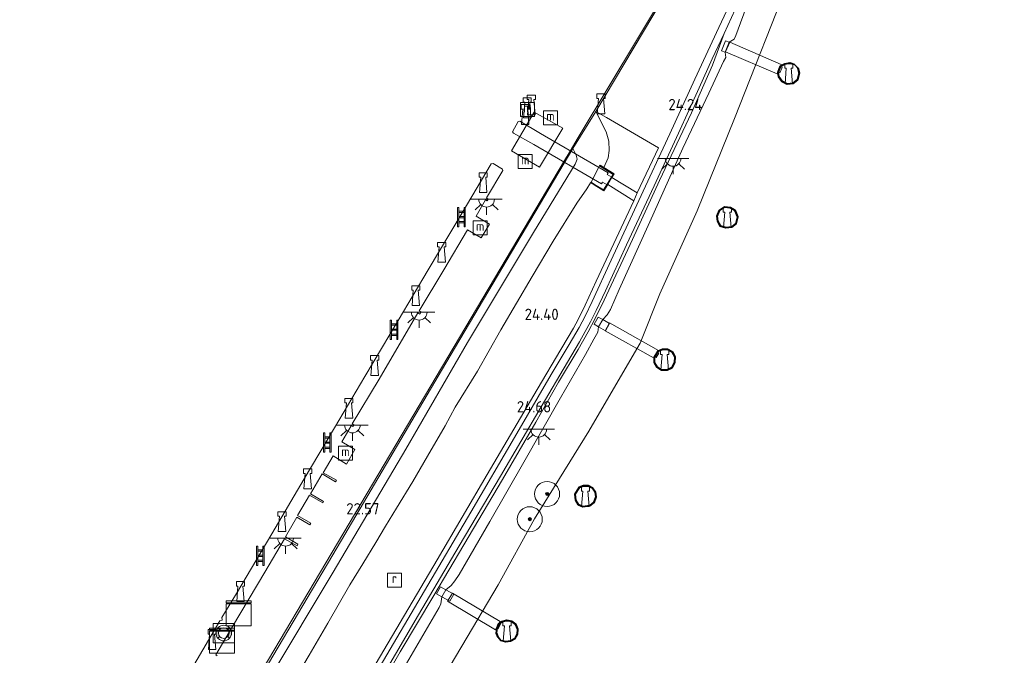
# Model space of a CAD drawing. Header units: metres. Extents: x 185049 to 189876, y 349292 to 352302.
# Tile 205 of 256: x 189537 to 189695, y 350629 to 350731. Entities that reach past the tile are written whole.
import ezdxf
from ezdxf.enums import TextEntityAlignment as Align

# ---------------------------------------------------------------- set-up
doc = ezdxf.new("R2010")
doc.units = ezdxf.units.M
for name, color, linetype, lineweight in [('B-WE-GK-BESCHOEIING_DAMWAND-GV', 130, 'Continuous', 18), ('B-WE-GK-KADEMUUR-GV', 150, 'Continuous', 35), ('B-WE-GR-BOOM-S', 90, 'Continuous', 25), ('B-WE-GR-GRAS-GV', 60, 'Continuous', 13), ('B-WE-GW-TALUD_KRUIN-G', 90, 'Continuous', 18), ('B-WE-GW-TALUD_TEEN-G', 90, 'Continuous', 18), ('B-WE-IE-MEUBILAIR_WATERWEGMEUBILAIR-S', 150, 'Continuous', 25), ('B-WE-IE-TERREINAFSCHEIDING_KUNSTMATIG_MUUR-GV', 90, 'Continuous', 18), ('B-WE-KL-DATA-S', 90, 'Continuous', 25), ('B-WE-KL-ET_LS_OV_LICHTPUNT-S', 190, 'Continuous', 25), ('B-WE-KW-KUNSTWERK_BRUG-GV', 170, 'Continuous', 18), ('B-WE-KW-KUNSTWERK_STEIGER-GV', 170, 'Continuous', 18), ('B-WE-OB-OEVERVOORZIENING-G', 7, 'Continuous', 18), ('B-WE-OG-WATER_HAVEN-GV', 170, 'Continuous', 18), ('B-WE-OG-WATER_KANAAL-GV', 120, 'Continuous', 18), ('B-WE-OG-WEG_TRAP-GV', 7, 'Continuous', 18), ('B-WE-OG-WEG_TRAP-S', 7, 'Continuous', 25), ('B-WE-RI-GWA_RIOOLPUT-S', 30, 'Continuous', 25), ('B-WE-VH-VERHARDING_ASFALT_GROEN-GV', 100, 'Continuous', 18), ('B-WE-VH-VERHARDING_BETON-GV', 252, 'Continuous', 18), ('B-WE-VH-VERHARDING_TEGEL-GV', 252, 'Continuous', 18), ('X-XX-AL-HOOGTELABEL-S', 7, 'Continuous', 25)]:
    doc.layers.add(name, color=color, linetype=linetype, lineweight=lineweight)
doc.styles.add('NLCS-ISO', font='NLCS-ISO.ttf')
doc.styles.add('NLCS-ISO-ANNOTATIVE-T18', font='NLCS-ISO.ttf', dxfattribs={"height": 1.8})

# ---------------------------------------------------------------- blocks, each defined once
blk = doc.blocks.new('SAL-HOOGTELABEL-SO')
at = {"color": 0, "linetype": 'ByBlock', "lineweight": -2, "style": 'NLCS-ISO-ANNOTATIVE-T18'}
blk.add_attdef('HOOGTE', text='', height=1.8, dxfattribs=at).set_placement((2.79, 0), align=Align.RIGHT)
blk = doc.blocks.new('SGR-BOOM_01-SO')
at = {"linetype": 'ByBlock', "lineweight": 18}
h = blk.add_hatch(color=0, dxfattribs=at)
h.dxf.hatch_style = 1
edge = h.paths.add_edge_path()
edge.add_arc((0, 0), 0.25, 0, 360)
at = {"color": 0, "linetype": 'ByBlock', "lineweight": 18}
for radius in [2, 0.25]:
    blk.add_circle((0, 0), radius, dxfattribs=at)
blk = doc.blocks.new('SIE-WATER_BOLDER-SO')
at = {"color": 0, "linetype": 'ByBlock', "lineweight": 18}
blk.add_lwpolyline([(0.4, 0.87), (0.6, -1.59), (-0.6, -1.59), (-0.4, 0.87), (-0.65, 0.87), (-0.65, 1.59), (0.65, 1.59), (0.65, 0.87)], close=True, dxfattribs=at)
blk = doc.blocks.new('SIE-WATER_MEERPAAL-SO')
at = {"color": 0, "linetype": 'ByBlock', "lineweight": 18}
blk.add_lwpolyline([(-1.12, -1.12), (1.12, -1.12), (1.12, 1.12), (-1.12, 1.12)], close=True, dxfattribs=at)
at = {"color": 0, "linetype": 'ByBlock', "lineweight": 18, "style": 'NLCS-ISO'}
blk.add_text('m', height=1.5, dxfattribs=at).set_placement((0, 0.28), align=Align.MIDDLE_CENTER)
blk = doc.blocks.new('SKL-ET_OV_LICHTPUNT-SO')
at = {"color": 0, "linetype": 'ByBlock', "lineweight": 18}
for points in [[(-1.25, 0), (-2.5, 0)], [(1.25, 0), (2.5, 0)], [(-0.92, -0.85), (-1.83, -1.7)], [(0, -1.25), (0, -2.5)], [(0.92, -0.85), (1.83, -1.7)]]:
    blk.add_lwpolyline(points, dxfattribs=at)
blk.add_lwpolyline([(0, 0), (1.25, 0, -1), (-1.25, 0)], format="xyb", close=True, dxfattribs=at)
blk = doc.blocks.new('SOG-WEG_TRAP-SO')
at = {"color": 0, "linetype": 'ByBlock', "lineweight": 18}
for points in [[(-0.42, -1.55), (-0.42, 1.55), (-0.62, 1.55), (-0.62, -1.55)], [(0.42, 1.55), (0.62, 1.55), (0.62, -1.55), (0.42, -1.55)]]:
    blk.add_lwpolyline(points, close=True, dxfattribs=at)
for points in [[(0.42, 0.93), (-0.42, 0.93)], [(0.42, 0.73), (-0.42, 0.73)], [(0.42, 0.1), (-0.42, 0.1)], [(0.42, -0.1), (-0.42, -0.1)], [(0.42, -0.72), (-0.42, -0.72)], [(0.42, -0.92), (-0.42, -0.92)]]:
    blk.add_lwpolyline(points, dxfattribs=at)
blk = doc.blocks.new('SRI-PUT_INSPECTIEPUT_RIOOLPUT-SO')
at = {"color": 0, "linetype": 'ByBlock', "lineweight": 18}
blk.add_lwpolyline([(-1.12, -1.12), (1.12, -1.12), (1.12, 1.12), (-1.12, 1.12)], close=True, dxfattribs=at)
at = {"color": 0, "linetype": 'ByBlock', "lineweight": 18, "style": 'NLCS-ISO'}
blk.add_text('r', height=1.5, dxfattribs=at).set_placement((0, 0.28), align=Align.MIDDLE_CENTER)
blk = doc.blocks.new('SOG-WATER_REDDINGSMIDDEL-SO')
at = {"linetype": 'ByBlock', "lineweight": 18}
h = blk.add_hatch(color=0, dxfattribs=at)
h.dxf.hatch_style = 1
h.paths.add_polyline_path([(1.25, 0, 0.187058), (0.92, 0.84), (0.63, 0.57, -0.187058), (0.85, 0, -0.187058), (0.63, -0.57), (0.92, -0.84, 0.187058)])
h.paths.add_polyline_path([(-0.63, 0.57), (-0.92, 0.84, 0.187058), (-1.25, 0, 0.187058), (-0.92, -0.84), (-0.63, -0.57, -0.187058), (-0.85, 0, -0.187058)])
at = {"color": 0, "linetype": 'ByBlock', "lineweight": 18}
blk.add_lwpolyline([(1.7, 1.55), (-1.7, 1.55), (-1.7, -1.55), (1.7, -1.55)], close=True, dxfattribs=at)
for points in [[(-0.63, 0.57), (-0.92, 0.84)], [(0.92, 0.84), (0.63, 0.57)], [(-0.63, -0.57), (-0.92, -0.84)], [(0.92, -0.84), (0.63, -0.57)]]:
    blk.add_lwpolyline(points, dxfattribs=at)
for radius in [1.25, 0.85]:
    blk.add_circle((0, 0), radius, dxfattribs=at)
blk = doc.blocks.new('SKL-DATA_KAST-SO')
at = {"color": 0, "linetype": 'ByBlock', "lineweight": 18}
for points in [[(-2, 2), (2, 2), (2, 1.68), (-2, 1.68)], [(-2, 1.52), (2, 1.52), (2, -2), (-2, -2)]]:
    blk.add_lwpolyline(points, close=True, dxfattribs=at)

msp = doc.modelspace()

# ---------------------------------------------------------------- linework, layer by layer
at = {"layer": 'B-WE-GK-BESCHOEIING_DAMWAND-GV'}
msp.add_polyline3d([(189563.375, 350605.833, 20.752), (189582.433, 350637.861, 20.762), (189624.332, 350708.4691, 20.762), (189625.2166, 350709.9599, 20.762), (189626.499, 350712.121, 20.762), (189650.714, 350752.441, 20.762), (189651.9256, 350751.7343, 20.6097), (189656.787, 350748.921, 23.981), (189657.462, 350748.535, 23.918), (189657.249, 350748.11, 24.032), (189650.58, 350751.991, 23.985), (189650.554, 350751.947, 23.985), (189629.3199, 350716.3236, 23.8679), (189625.633, 350710.361, 22.454), (189605.334, 350676.08, 22.264), (189587.978, 350646.599, 22.235), (189571.474, 350618.817, 22.283)], dxfattribs=at)
at = {"layer": 'B-WE-GK-KADEMUUR-GV'}
for points in [[(189660.33, 350724.086, 20.69), (189661.099, 350723.827, 20.69), (189661.687, 350723.247, 20.69), (189661.891, 350722.405, 20.69), (189661.609, 350721.369, 20.69), (189660.863, 350720.768, 20.69), (189659.914, 350720.683, 20.69), (189659.055, 350721.1, 20.69), (189658.537, 350721.847, 20.69), (189658.4, 350722.552, 20.69), (189658.785, 350723.518, 20.69), (189659.53, 350723.936, 20.69)], [(189659.089, 350721.139, 24.158), (189659.924, 350720.734, 24.145), (189660.844, 350720.816, 24.141), (189661.565, 350721.398, 24.15), (189661.839, 350722.406, 24.163), (189661.642, 350723.221, 24.176), (189661.073, 350723.784, 24.171), (189660.326, 350724.035, 24.171), (189659.547, 350723.888, 24.171), (189658.825, 350723.483, 24.167), (189658.452, 350722.547, 24.141), (189658.584, 350721.867, 24.15)], [(189649.89, 350701.05, 20.69), (189650.834, 350700.937, 20.69), (189651.608, 350700.507, 20.69), (189652.032, 350699.444, 20.69), (189651.771, 350698.363, 20.69), (189651.077, 350697.808, 20.69), (189650.106, 350697.691, 20.69), (189649.215, 350697.957, 20.69), (189648.778, 350698.747, 20.69), (189648.642, 350699.562, 20.69), (189649.052, 350700.488, 20.69)], [(189649.249, 350697.999, 24.111), (189650.11, 350697.742, 24.111), (189651.057, 350697.856, 24.137), (189651.726, 350698.392, 24.145), (189651.98, 350699.44, 24.154), (189651.568, 350700.472, 24.176), (189650.818, 350700.888, 24.184), (189649.903, 350700.998, 24.171), (189649.092, 350700.454, 24.154), (189648.694, 350699.556, 24.145), (189648.826, 350698.763, 24.111)], [(189640.788, 350678.326, 20.69), (189641.575, 350677.882, 20.69), (189642.016, 350677.084, 20.69), (189641.96, 350676.192, 20.69), (189641.523, 350675.348, 20.69), (189640.708, 350674.973, 20.69), (189639.828, 350674.956, 20.69), (189639.089, 350675.434, 20.69), (189638.672, 350676.158, 20.69), (189638.641, 350677.014, 20.69), (189639.209, 350677.97, 20.69), (189639.981, 350678.297, 20.69)], [(189639.126, 350675.469, 24.111), (189639.842, 350675.006, 24.102), (189640.696, 350675.023, 24.12), (189641.486, 350675.386, 24.124), (189641.911, 350676.205, 24.154), (189641.965, 350677.072, 24.167), (189641.538, 350677.845, 24.167), (189640.776, 350678.276, 24.163), (189639.992, 350678.247, 24.171), (189639.244, 350677.93, 24.158), (189638.691, 350677.002, 24.12), (189638.721, 350676.172, 24.115)], [(189628.074, 350656.506, 20.69), (189628.808, 350656.162, 20.69), (189629.259, 350655.453, 20.69), (189629.38, 350654.716, 20.69), (189629.065, 350653.822, 20.69), (189628.364, 350653.253, 20.69), (189627.241, 350653.131, 20.69), (189626.517, 350653.455, 20.69), (189626.049, 350654.164, 20.69), (189625.977, 350655.152, 20.69), (189626.669, 350656.237, 20.69), (189627.365, 350656.538, 20.69)], [(189626.551, 350653.495, 24.145), (189627.249, 350653.182, 24.154), (189628.343, 350653.301, 24.167), (189629.022, 350653.852, 24.189), (189629.329, 350654.72, 24.21), (189629.212, 350655.435, 24.206), (189628.774, 350656.123, 24.202), (189628.062, 350656.456, 24.202), (189627.374, 350656.488, 24.202), (189626.703, 350656.197, 24.197), (189626.028, 350655.139, 24.145), (189626.097, 350654.181, 24.15)], [(189615.077, 350635.014, 20.69), (189615.872, 350634.86, 20.69), (189616.501, 350634.348, 20.69), (189616.83, 350633.555, 20.69), (189616.79, 350632.787, 20.69), (189616.391, 350632.021, 20.69), (189615.698, 350631.661, 20.69), (189614.903, 350631.541, 20.69), (189614.118, 350631.728, 20.69), (189613.644, 350632.272, 20.69), (189613.396, 350632.948, 20.69), (189613.471, 350633.71, 20.69), (189613.747, 350634.409, 20.69), (189614.3, 350634.802, 20.69)], [(189614.145, 350631.773, 24.133), (189614.905, 350631.592, 24.141), (189615.683, 350631.709, 24.163), (189616.354, 350632.058, 24.18), (189616.74, 350632.8, 24.21), (189616.78, 350633.547, 24.21), (189616.46, 350634.317, 24.21), (189615.85, 350634.813, 24.21), (189615.079, 350634.963, 24.21), (189614.321, 350634.756, 24.197), (189613.788, 350634.377, 24.158), (189613.52, 350633.698, 24.154), (189613.447, 350632.954, 24.167), (189613.688, 350632.298, 24.145)]]:
    msp.add_polyline3d(points, close=True, dxfattribs=at)
at = {"layer": 'B-WE-GR-GRAS-GV'}
for points in [[(189660.6851, 350738.56, 20.6763), (189651.488, 350715.162, 20.687), (189645.506, 350700.425, 20.687), (189639.562, 350687.144, 20.687), (189636.4985, 350679.5467, 20.687), (189636.393, 350679.285, 20.687), (189635.8575, 350678.3663, 20.687), (189628.19, 350665.213, 20.687), (189619.523, 350651.215, 20.687), (189613.699, 350640.665, 20.687), (189611.1352, 350636.3284, 20.687), (189610.4439, 350635.159, 20.687), (189605.197, 350626.284, 20.687)], [(189591.9393, 350619.2726, 24.6276), (189598.0406, 350629.9191, 24.601), (189603.3921, 350638.9533, 24.5832), (189608.2123, 350647.0352, 24.6276), (189614.4049, 350657.4762, 24.6454), (189619.7014, 350666.6558, 24.6276), (189623.3683, 350673.0256, 24.6276), (189626.4963, 350678.2442, 24.6276), (189628.1019, 350681.096, 24.6454), (189629.235, 350683.24, 24.6543), (189630.6618, 350686.1325, 24.6543), (189635.1711, 350695.8646, 24.6276), (189639.4958, 350705.249, 24.4054), (189644.5924, 350716.0668, 24.281), (189647.9566, 350723.6915, 24.2899), (189649.8286, 350728.7778, 24.198), (189652.7672, 350735.2097, 24.2425)], [(189599.0262, 350628.051, 24.6645), (189604.2478, 350637.0043, 24.6289), (189604.5437, 350637.6353, 24.5756), (189604.6705, 350638.7396, 24.6176), (189605.9712, 350638.0134, 24.0428), (189606.6023, 350639.1345, 24.0488), (189605.3207, 350639.864, 24.6058), (189606.1976, 350640.5517, 24.6201), (189606.7575, 350641.2677, 24.6201), (189607.4559, 350642.3104, 24.6289), (189612.3545, 350650.7459, 24.6467), (189617.7893, 350660.2439, 24.6467), (189623.6784, 350670.5223, 24.7001), (189627.6578, 350677.467, 24.7178), (189628.9869, 350679.9078, 24.6289), (189629.6154, 350681.0121, 24.6467), (189629.7441, 350681.8805, 24.6507), (189630.8489, 350681.2526, 24.1201), (189631.5086, 350682.4111, 24.1162), (189630.4209, 350683.0298, 24.6507), (189631.1109, 350683.7791, 24.6823), (189631.6467, 350684.6531, 24.6734), (189633.0271, 350687.8244, 24.6734), (189637.9661, 350698.6566, 24.6645), (189643.2296, 350710.4201, 24.4867), (189647.3693, 350719.203, 24.3267), (189649.7537, 350724.2767, 24.3178), (189650.0897, 350724.9424, 24.3178), (189649.9894, 350725.7695, 24.1954), (189650.6566, 350727.3634, 24.1915), (189651.4123, 350727.8527, 24.2734), (189651.7064, 350728.441, 24.2467), (189653.7257, 350733.9123, 24.2201)], [(189653.7257, 350733.9123, 24.2201), (189651.7064, 350728.441, 24.2467), (189651.4123, 350727.8527, 24.2734), (189650.6566, 350727.3634, 24.1915), (189650.0679, 350727.6117, 24.1836), (189649.4228, 350725.9799, 24.1836), (189649.9894, 350725.7695, 24.1954), (189650.0897, 350724.9424, 24.3178), (189649.7537, 350724.2767, 24.3178), (189647.3693, 350719.203, 24.3267), (189643.2296, 350710.4201, 24.4867), (189637.9661, 350698.6566, 24.6645), (189633.0271, 350687.8244, 24.6734), (189631.6467, 350684.6531, 24.6734), (189631.1109, 350683.7791, 24.6823), (189630.4209, 350683.0298, 24.6507), (189629.6985, 350683.4513, 24.6389), (189629.0347, 350682.2928, 24.6468), (189629.7441, 350681.8805, 24.6507), (189629.6154, 350681.0121, 24.6467), (189628.9869, 350679.9078, 24.6289), (189627.6578, 350677.467, 24.7178), (189623.6784, 350670.5223, 24.7001), (189617.7893, 350660.2439, 24.6467), (189612.3545, 350650.7459, 24.6467), (189607.4559, 350642.3104, 24.6289), (189606.7575, 350641.2677, 24.6201), (189606.1976, 350640.5517, 24.6201), (189605.3207, 350639.864, 24.6058), (189604.4848, 350640.331, 24.6117), (189603.8586, 350639.1961, 24.6117), (189604.6705, 350638.7396, 24.6176), (189604.5437, 350637.6353, 24.5756), (189604.2478, 350637.0043, 24.6289), (189599.0262, 350628.051, 24.6645)], [(189577.1928, 350625.8103, 22.6741), (189587.3183, 350642.6479, 22.7808), (189598.9346, 350662.3105, 22.7141), (189608.7909, 350679.3559, 22.6608), (189619.3465, 350696.9526, 22.6875), (189626.0326, 350707.8581, 22.7141), (189626.3544, 350708.6649, 22.7141), (189626.2004, 350709.2917, 22.7141), (189625.633, 350710.361, 22.454), (189629.3199, 350716.3236, 23.8679), (189630.9647, 350713.0598, 24.2147), (189631.3999, 350711.5413, 24.3154), (189631.4765, 350710.0487, 24.3688), (189631.2929, 350708.9034, 24.4221), (189630.59, 350707.364, 24.579), (189629.994, 350707.73, 23.961), (189629.929, 350707.61, 23.864), (189628.559, 350704.998, 23.862), (189628.492, 350704.88, 23.942), (189627.872, 350703.931, 24.184), (189626.258, 350701.623, 24.335), (189622.509, 350695.579, 24.381), (189619.15, 350689.925, 24.393), (189614.15, 350681.391, 24.369), (189610.374, 350674.777, 24.346), (189606.834, 350669.019, 24.358), (189605.219, 350666.062, 24.346), (189602.406, 350661.237, 24.381), (189600.037, 350657.165, 24.375), (189597.433, 350652.885, 24.329), (189595.663, 350650.006, 24.311), (189594.152, 350647.387, 24.329), (189592.069, 350644.015, 24.358), (189589.987, 350640.643, 24.387), (189586.471, 350634.547, 24.346), (189583.503, 350629.412, 24.352), (189578.763, 350621.397, 24.387)], [(189571.474, 350618.817, 22.283), (189587.978, 350646.599, 22.235), (189605.334, 350676.08, 22.264), (189625.633, 350710.361, 22.454), (189626.2004, 350709.2917, 22.7141), (189626.3544, 350708.6649, 22.7141), (189626.0326, 350707.8581, 22.7141), (189619.3465, 350696.9526, 22.6875), (189608.7909, 350679.3559, 22.6608), (189598.9346, 350662.3105, 22.7141), (189587.3183, 350642.6479, 22.7808), (189577.1928, 350625.8103, 22.6741)], [(189578.763, 350621.397, 24.387), (189583.503, 350629.412, 24.352), (189586.471, 350634.547, 24.346), (189589.987, 350640.643, 24.387), (189592.069, 350644.015, 24.358), (189594.152, 350647.387, 24.329), (189595.663, 350650.006, 24.311), (189597.433, 350652.885, 24.329), (189600.037, 350657.165, 24.375), (189602.406, 350661.237, 24.381), (189605.219, 350666.062, 24.346), (189606.834, 350669.019, 24.358), (189610.374, 350674.777, 24.346), (189614.15, 350681.391, 24.369), (189619.15, 350689.925, 24.393), (189622.509, 350695.579, 24.381), (189626.258, 350701.623, 24.335), (189627.872, 350703.931, 24.184), (189628.492, 350704.88, 23.942), (189629.058, 350704.56, 24.537), (189630.605, 350703.633, 24.663), (189631.222, 350704.644, 24.624), (189635.3772, 350702.0219, 24.6014), (189629.3958, 350689.1937, 24.6325), (189627.6022, 350685.3192, 24.6236), (189626.4817, 350683.0727, 24.6414), (189625.7354, 350681.6938, 24.6414), (189624.8685, 350680.2237, 24.6502), (189623.7201, 350678.2637, 24.6414), (189619.9612, 350671.8753, 24.6502), (189611.9389, 350658.2689, 24.6591), (189603.9281, 350644.6387, 24.6769), (189595.4016, 350630.1899, 24.6769), (189587.2554, 350616.3848, 24.7214)]]:
    msp.add_polyline3d(points, dxfattribs=at)
msp.add_polyline3d([(189639.3339, 350710.4916, 24.2858), (189635.9483, 350703.3134, 24.5302), (189631.879, 350705.727, 24.611), (189632.247, 350706.32, 24.656), (189630.59, 350707.364, 24.579), (189631.2929, 350708.9034, 24.4221), (189631.4765, 350710.0487, 24.3688), (189631.3999, 350711.5413, 24.3154), (189630.9647, 350713.0598, 24.2147), (189629.3199, 350716.3236, 23.8679), (189631.0292, 350715.3253, 24.2147)], close=True, dxfattribs=at)
at = {"layer": 'B-WE-GW-TALUD_KRUIN-G'}
for points in [[(189650.6566, 350727.3634, 24.1915), (189651.4123, 350727.8527, 24.2734), (189651.7064, 350728.441, 24.2467), (189653.7257, 350733.9123, 24.2201), (189656.2777, 350740.0338, 24.2645), (189658.7731, 350745.6233, 24.3089), (189660.244, 350748.6059, 24.1097), (189666.2861, 350760.6399, 24.1689), (189669.8933, 350767.9078, 24.1867), (189670.6007, 350769.2233, 24.0919), (189670.6348, 350769.5866, 24.086), (189670.4888, 350770.0277, 24.1097)], [(189630.4209, 350683.0298, 24.6507), (189631.1109, 350683.7791, 24.6823), (189631.6467, 350684.6531, 24.6734), (189633.0271, 350687.8244, 24.6734), (189637.9661, 350698.6566, 24.6645), (189643.2296, 350710.4201, 24.4867), (189647.3693, 350719.203, 24.3267), (189649.7537, 350724.2767, 24.3178), (189650.0897, 350724.9424, 24.3178), (189649.9894, 350725.7695, 24.1954)], [(189630.59, 350707.364, 24.579), (189631.2929, 350708.9034, 24.4221), (189631.4765, 350710.0487, 24.3688), (189631.3999, 350711.5413, 24.3154), (189630.9647, 350713.0598, 24.2147), (189629.3199, 350716.3236, 23.8679)], [(189578.763, 350621.397, 24.387), (189583.503, 350629.412, 24.352), (189586.471, 350634.547, 24.346), (189589.987, 350640.643, 24.387), (189592.069, 350644.015, 24.358), (189594.152, 350647.387, 24.329), (189595.663, 350650.006, 24.311), (189597.433, 350652.885, 24.329), (189600.037, 350657.165, 24.375), (189602.406, 350661.237, 24.381), (189605.219, 350666.062, 24.346), (189606.834, 350669.019, 24.358), (189610.374, 350674.777, 24.346), (189614.15, 350681.391, 24.369), (189619.15, 350689.925, 24.393), (189622.509, 350695.579, 24.381), (189626.258, 350701.623, 24.335), (189627.872, 350703.931, 24.184), (189628.492, 350704.88, 23.942)], [(189605.3207, 350639.864, 24.6058), (189606.1976, 350640.5517, 24.6201), (189606.7575, 350641.2677, 24.6201), (189607.4559, 350642.3104, 24.6289), (189612.3545, 350650.7459, 24.6467), (189617.7893, 350660.2439, 24.6467), (189623.6784, 350670.5223, 24.7001), (189627.6578, 350677.467, 24.7178), (189628.9869, 350679.9078, 24.6289), (189629.6154, 350681.0121, 24.6467), (189629.7441, 350681.8805, 24.6507)], [(189579.8887, 350596.6038, 24.6621), (189580.6082, 350596.9038, 24.6645), (189581.1562, 350597.4552, 24.6645), (189582.574, 350599.5794, 24.6734), (189588.1473, 350609.2565, 24.6556), (189593.8333, 350619.1969, 24.6734), (189599.0262, 350628.051, 24.6645), (189604.2478, 350637.0043, 24.6289), (189604.5437, 350637.6353, 24.5756), (189604.6705, 350638.7396, 24.6176)]]:
    msp.add_polyline3d(points, dxfattribs=at)
at = {"layer": 'B-WE-GW-TALUD_TEEN-G'}
msp.add_polyline3d([(189577.1928, 350625.8103, 22.6741), (189587.3183, 350642.6479, 22.7808), (189598.9346, 350662.3105, 22.7141), (189608.7909, 350679.3559, 22.6608), (189619.3465, 350696.9526, 22.6875), (189626.0326, 350707.8581, 22.7141), (189626.3544, 350708.6649, 22.7141), (189626.2004, 350709.2917, 22.7141), (189625.633, 350710.361, 22.454)], dxfattribs=at)
at = {"layer": 'B-WE-IE-TERREINAFSCHEIDING_KUNSTMATIG_MUUR-GV'}
msp.add_polyline3d([(189631.222, 350704.644, 24.624), (189630.605, 350703.633, 24.663), (189629.058, 350704.56, 24.537), (189628.492, 350704.88, 23.942), (189628.559, 350704.998, 23.862), (189629.131, 350704.656, 24.059), (189630.559, 350703.801, 24.095), (189632.073, 350706.248, 24.087), (189629.929, 350707.61, 23.864), (189629.994, 350707.73, 23.961), (189630.59, 350707.364, 24.579), (189632.247, 350706.32, 24.656), (189631.879, 350705.727, 24.611)], close=True, dxfattribs=at)
at = {"layer": 'B-WE-KW-KUNSTWERK_BRUG-GV'}
for points in [[(189659.0961, 350723.3301, 24.0216), (189658.7403, 350722.4867, 24.0216), (189658.4255, 350722.6085, 24.0255), (189658.3288, 350722.3102, 24.0295), (189650.0702, 350725.813, 24.073), (189650.7296, 350727.354, 24.227), (189658.9531, 350723.7895, 24.0532), (189658.8222, 350723.4427, 24.0532)], [(189631.8765, 350705.7797, 24.6462), (189631.1158, 350704.5757, 24.6699), (189630.3824, 350705.0123, 24.6225), (189630.228, 350704.7492, 24.6225), (189619.4209, 350711.0042, 22.1988), (189616.1729, 350712.8496, 22.1691), (189615.9934, 350713.0717, 22.1632), (189616.9242, 350714.6755, 22.2403), (189617.1555, 350714.7479, 22.2462), (189620.4957, 350712.7771, 22.1691), (189631.289, 350706.4807, 24.4803), (189631.1354, 350706.2322, 24.6165)], [(189639.3807, 350677.683, 24.0194), (189638.9895, 350676.9685, 24.0134), (189638.7508, 350677.1087, 24.0194), (189638.6218, 350676.8626, 24.0194), (189630.804, 350681.2518, 23.9957), (189631.5294, 350682.4982, 23.9779), (189639.3416, 350678.1159, 24.0134), (189639.1627, 350677.8108, 24.0194)], [(189614.0869, 350634.3703, 23.9599), (189613.6546, 350633.5886, 23.9658), (189613.4354, 350633.7444, 23.9658), (189613.2796, 350633.4335, 23.9658), (189605.6163, 350638.0178, 23.9184), (189606.3852, 350639.2992, 24.0073), (189614.0335, 350634.7798, 23.9539), (189613.876, 350634.5141, 23.9599)]]:
    msp.add_polyline3d(points, close=True, dxfattribs=at)
at = {"layer": 'B-WE-KW-KUNSTWERK_STEIGER-GV'}
msp.add_polyline3d([(189624.067, 350713.654, 21.264), (189620.321, 350707.425, 21.264), (189615.854, 350710.011, 21.264), (189619.479, 350716.17, 21.264)], close=True, dxfattribs=at)
msp.add_polyline3d([(189562.8458, 350624.0896, 22.8318), (189569.1888, 350634.89, 22.7548), (189569.5573, 350634.9897, 22.7854), (189569.5966, 350635.0541, 22.7854), (189569.504, 350635.4506, 22.7854), (189571.858, 350639.2878, 22.8565), (189577.4922, 350648.7959, 22.8387), (189582.6866, 350657.589, 22.8446), (189587.524, 350665.737, 22.8209), (189592.3987, 350673.9679, 22.8506), (189597.6869, 350682.8945, 22.8446), (189602.5153, 350690.9879, 22.8506), (189607.9272, 350700.1172, 22.8565), (189612.581, 350707.9535, 22.8032), (189612.8786, 350707.9857, 22.815), (189614.3792, 350707.0849, 22.6669), (189614.4476, 350706.8627, 22.7024), (189611.8259, 350702.4896, 22.655), (189612.0969, 350702.293, 22.6609), (189611.942, 350702.022, 22.655), (189611.6561, 350702.1914, 22.6669), (189610.1645, 350699.5926, 22.7557), (189612.2951, 350698.2954, 23.5498), (189610.9778, 350696.0966, 23.4195), (189608.8048, 350697.411, 22.7735), (189605.0195, 350691.004, 22.7143), (189601.0871, 350684.4296, 22.6906), (189601.3784, 350684.2649, 22.6906), (189601.1949, 350683.9322, 22.6965), (189600.8678, 350684.1326, 22.6846), (189594.6619, 350673.507, 22.6965), (189590.3802, 350666.385, 22.6787), (189590.6402, 350666.2296, 22.6609), (189590.4748, 350665.9346, 22.6491), (189590.206, 350666.0835, 22.6609), (189588.6901, 350663.5039, 22.6906), (189590.8025, 350662.2614, 23.5498), (189589.4571, 350659.9271, 23.4254), (189587.3229, 350661.252, 22.7795), (189585.7216, 350658.5688, 22.6135), (189587.8421, 350657.3856, 21.5113), (189587.6998, 350657.1205, 21.5054), (189585.5756, 350658.3671, 21.4935), (189583.6726, 350655.1802, 21.4876), (189585.7776, 350653.9661, 21.5054), (189585.6455, 350653.7274, 21.5054), (189583.5353, 350654.9641, 21.535), (189581.6425, 350651.747, 21.5765), (189583.7329, 350650.5179, 21.5232), (189583.5638, 350650.2297, 21.5291), (189581.4985, 350651.4496, 21.5943), (189579.6807, 350648.3182, 22.5009), (189581.6776, 350647.1234, 21.535), (189581.5374, 350646.8673, 21.535), (189579.5225, 350647.9888, 22.5187), (189576.4093, 350642.6958, 22.5009), (189571.2362, 350634.0136, 22.5957), (189568.5507, 350629.463, 22.6195), (189568.7979, 350629.3103, 22.578)], dxfattribs=at)
at = {"layer": 'B-WE-OB-OEVERVOORZIENING-G'}
for points in [[(189625.2166, 350709.9599, 20.762), (189626.499, 350712.121, 20.762), (189650.714, 350752.441, 20.762)], [(189651.488, 350715.162, 20.687), (189660.6851, 350738.56, 20.6763)], [(189636.4985, 350679.5467, 20.687), (189639.562, 350687.144, 20.687), (189645.506, 350700.425, 20.687), (189651.488, 350715.162, 20.687)], [(189625.2166, 350709.9599, 20.762), (189624.332, 350708.4691, 20.762)], [(189624.332, 350708.4691, 20.762), (189582.433, 350637.861, 20.762), (189563.375, 350605.833, 20.752), (189539.263, 350564.97, 20.752), (189523.459, 350537.78, 20.752), (189501.913, 350501.713, 20.752), (189496.986, 350494.02, 20.752), (189494.275, 350492.702, 20.752), (189491.957, 350492.207, 20.752), (189489.661, 350492.083, 20.752), (189487.195, 350492.257, 20.752), (189484.559, 350492.517, 20.752), (189486.579, 350496.393, 20.748), (189486.414, 350497.776, 20.748), (189487.355, 350499.243, 20.748), (189487.2489, 350499.2994, 20.748)], [(189635.8575, 350678.3663, 20.687), (189636.393, 350679.285, 20.687), (189636.4985, 350679.5467, 20.687)], [(189611.1352, 350636.3284, 20.687), (189613.699, 350640.665, 20.687), (189619.523, 350651.215, 20.687), (189628.19, 350665.213, 20.687), (189635.8575, 350678.3663, 20.687)], [(189610.4439, 350635.159, 20.687), (189611.1352, 350636.3284, 20.687)], [(189585.9486, 350593.2059, 20.687), (189587.939, 350596.616, 20.687), (189588.796, 350600.141, 20.687), (189591.542, 350604.485, 20.687), (189593.18, 350605.602, 20.687), (189595.908, 350610.456, 20.687), (189605.197, 350626.284, 20.687), (189610.4439, 350635.159, 20.687)]]:
    msp.add_polyline3d(points, dxfattribs=at)
for points in [[(189659.914, 350720.683, 20.69), (189659.055, 350721.1, 20.69), (189658.537, 350721.847, 20.69), (189658.4, 350722.552, 20.69), (189658.785, 350723.518, 20.69), (189659.53, 350723.936, 20.69), (189660.33, 350724.086, 20.69), (189661.099, 350723.827, 20.69), (189661.687, 350723.247, 20.69), (189661.891, 350722.405, 20.69), (189661.609, 350721.369, 20.69), (189660.863, 350720.768, 20.69)], [(189650.106, 350697.691, 20.69), (189649.215, 350697.957, 20.69), (189648.778, 350698.747, 20.69), (189648.642, 350699.562, 20.69), (189649.052, 350700.488, 20.69), (189649.89, 350701.05, 20.69), (189650.834, 350700.937, 20.69), (189651.608, 350700.507, 20.69), (189652.032, 350699.444, 20.69), (189651.771, 350698.363, 20.69), (189651.077, 350697.808, 20.69)], [(189639.828, 350674.956, 20.69), (189639.089, 350675.434, 20.69), (189638.672, 350676.158, 20.69), (189638.641, 350677.014, 20.69), (189639.209, 350677.97, 20.69), (189639.981, 350678.297, 20.69), (189640.788, 350678.326, 20.69), (189641.575, 350677.882, 20.69), (189642.016, 350677.084, 20.69), (189641.96, 350676.192, 20.69), (189641.523, 350675.348, 20.69), (189640.708, 350674.973, 20.69)], [(189627.241, 350653.131, 20.69), (189626.517, 350653.455, 20.69), (189626.049, 350654.164, 20.69), (189625.977, 350655.152, 20.69), (189626.669, 350656.237, 20.69), (189627.365, 350656.538, 20.69), (189628.074, 350656.506, 20.69), (189628.808, 350656.162, 20.69), (189629.259, 350655.453, 20.69), (189629.38, 350654.716, 20.69), (189629.065, 350653.822, 20.69), (189628.364, 350653.253, 20.69)], [(189614.903, 350631.541, 20.69), (189614.118, 350631.728, 20.69), (189613.644, 350632.272, 20.69), (189613.396, 350632.948, 20.69), (189613.471, 350633.71, 20.69), (189613.747, 350634.409, 20.69), (189614.3, 350634.802, 20.69), (189615.077, 350635.014, 20.69), (189615.872, 350634.86, 20.69), (189616.501, 350634.348, 20.69), (189616.83, 350633.555, 20.69), (189616.79, 350632.787, 20.69), (189616.391, 350632.021, 20.69), (189615.698, 350631.661, 20.69)]]:
    msp.add_polyline3d(points, close=True, dxfattribs=at)
at = {"layer": 'B-WE-OG-WATER_HAVEN-GV'}
msp.add_polyline3d([(189605.197, 350626.284, 20.687), (189610.4439, 350635.159, 20.687), (189611.1352, 350636.3284, 20.687), (189613.699, 350640.665, 20.687), (189619.523, 350651.215, 20.687), (189628.19, 350665.213, 20.687), (189635.8575, 350678.3663, 20.687), (189636.393, 350679.285, 20.687), (189636.4985, 350679.5467, 20.687), (189639.562, 350687.144, 20.687), (189645.506, 350700.425, 20.687), (189651.488, 350715.162, 20.687), (189660.6851, 350738.56, 20.6763)], dxfattribs=at)
for points in [[(189659.055, 350721.1, 20.69), (189659.914, 350720.683, 20.69), (189660.863, 350720.768, 20.69), (189661.609, 350721.369, 20.69), (189661.891, 350722.405, 20.69), (189661.687, 350723.247, 20.69), (189661.099, 350723.827, 20.69), (189660.33, 350724.086, 20.69), (189659.53, 350723.936, 20.69), (189658.785, 350723.518, 20.69), (189658.4, 350722.552, 20.69), (189658.537, 350721.847, 20.69)], [(189649.215, 350697.957, 20.69), (189650.106, 350697.691, 20.69), (189651.077, 350697.808, 20.69), (189651.771, 350698.363, 20.69), (189652.032, 350699.444, 20.69), (189651.608, 350700.507, 20.69), (189650.834, 350700.937, 20.69), (189649.89, 350701.05, 20.69), (189649.052, 350700.488, 20.69), (189648.642, 350699.562, 20.69), (189648.778, 350698.747, 20.69)], [(189639.089, 350675.434, 20.69), (189639.828, 350674.956, 20.69), (189640.708, 350674.973, 20.69), (189641.523, 350675.348, 20.69), (189641.96, 350676.192, 20.69), (189642.016, 350677.084, 20.69), (189641.575, 350677.882, 20.69), (189640.788, 350678.326, 20.69), (189639.981, 350678.297, 20.69), (189639.209, 350677.97, 20.69), (189638.641, 350677.014, 20.69), (189638.672, 350676.158, 20.69)], [(189626.517, 350653.455, 20.69), (189627.241, 350653.131, 20.69), (189628.364, 350653.253, 20.69), (189629.065, 350653.822, 20.69), (189629.38, 350654.716, 20.69), (189629.259, 350655.453, 20.69), (189628.808, 350656.162, 20.69), (189628.074, 350656.506, 20.69), (189627.365, 350656.538, 20.69), (189626.669, 350656.237, 20.69), (189625.977, 350655.152, 20.69), (189626.049, 350654.164, 20.69)], [(189614.118, 350631.728, 20.69), (189614.903, 350631.541, 20.69), (189615.698, 350631.661, 20.69), (189616.391, 350632.021, 20.69), (189616.79, 350632.787, 20.69), (189616.83, 350633.555, 20.69), (189616.501, 350634.348, 20.69), (189615.872, 350634.86, 20.69), (189615.077, 350635.014, 20.69), (189614.3, 350634.802, 20.69), (189613.747, 350634.409, 20.69), (189613.471, 350633.71, 20.69), (189613.396, 350632.948, 20.69), (189613.644, 350632.272, 20.69)]]:
    msp.add_polyline3d(points, close=True, dxfattribs=at)
at = {"layer": 'B-WE-OG-WATER_KANAAL-GV'}
msp.add_polyline3d([(189678.36, 350841.098, 20.791), (189694.631, 350826.214, 20.75), (189686.6168, 350809.8345, 20.663), (189684.8335, 350808.0587, 20.663), (189683.1324, 350805.961, 20.663), (189680.6433, 350802.884, 20.663), (189678.7853, 350800.0885, 20.663), (189677.4201, 350797.5389, 20.663), (189673.1743, 350789.7022, 20.663), (189669.5544, 350782.8021, 20.6497), (189665.2758, 350775.3849, 20.6363), (189659.7987, 350766.4207, 20.6363), (189658.0464, 350762.5125, 20.623), (189656.2592, 350759.6628, 20.623), (189651.9256, 350751.7343, 20.6097), (189650.714, 350752.441, 20.762), (189626.499, 350712.121, 20.762), (189625.2166, 350709.9599, 20.762), (189624.332, 350708.4691, 20.762), (189582.433, 350637.861, 20.762), (189563.375, 350605.833, 20.752)], dxfattribs=at)
at = {"layer": 'B-WE-OG-WEG_TRAP-GV'}
for points in [[(189631.5086, 350682.4111, 24.1162), (189630.8489, 350681.2526, 24.1201), (189629.7441, 350681.8805, 24.6507), (189630.4209, 350683.0298, 24.6507)], [(189606.6023, 350639.1345, 24.0488), (189605.9712, 350638.0134, 24.0428), (189604.6705, 350638.7396, 24.6176), (189605.3207, 350639.864, 24.6058)]]:
    msp.add_polyline3d(points, close=True, dxfattribs=at)
at = {"layer": 'B-WE-VH-VERHARDING_ASFALT_GROEN-GV'}
for points in [[(189587.2554, 350616.3848, 24.7214), (189595.4016, 350630.1899, 24.6769), (189603.9281, 350644.6387, 24.6769), (189611.9389, 350658.2689, 24.6591), (189619.9612, 350671.8753, 24.6502), (189623.7201, 350678.2637, 24.6414), (189624.8685, 350680.2237, 24.6502), (189625.7354, 350681.6938, 24.6414), (189626.4817, 350683.0727, 24.6414), (189627.6022, 350685.3192, 24.6236), (189629.3958, 350689.1937, 24.6325), (189635.3772, 350702.0219, 24.6014), (189635.9483, 350703.3134, 24.5302), (189639.3339, 350710.4916, 24.2858), (189631.0292, 350715.3253, 24.2147), (189629.3199, 350716.3236, 23.8679), (189650.554, 350751.947, 23.985)], [(189652.7604, 350737.8284, 24.1869), (189648.9862, 350729.699, 24.178), (189645.1601, 350721.4646, 24.2047), (189641.1696, 350712.7234, 24.2758), (189636.2132, 350702.0489, 24.658), (189631.7487, 350692.5217, 24.7025), (189628.7437, 350685.9295, 24.7202), (189627.6232, 350683.6019, 24.7291), (189626.6437, 350681.7566, 24.738), (189625.0661, 350679.0741, 24.7202), (189622.155, 350674.2575, 24.6491), (189616.3214, 350664.2144, 24.658), (189609.3345, 350652.2845, 24.6669), (189601.9069, 350639.6741, 24.658), (189594.8156, 350627.6227, 24.6847)], [(189595.2363, 350626.083, 24.6514), (189600.9902, 350635.8764, 24.6336), (189607.4747, 350646.8609, 24.6336), (189614.1008, 350658.0379, 24.6336), (189620.5778, 350669.0967, 24.6336), (189624.7736, 350676.2088, 24.6691), (189626.7073, 350679.4957, 24.678), (189627.6261, 350681.1289, 24.6602), (189628.4411, 350682.6813, 24.6602), (189629.3646, 350684.4776, 24.6336), (189630.8807, 350687.6528, 24.5891), (189634.222, 350694.9881, 24.6514), (189638.6239, 350704.422, 24.518), (189642.5124, 350712.8261, 24.2158), (189645.8567, 350720.0808, 24.2158), (189647.9334, 350724.7014, 24.2158), (189649.8286, 350728.7778, 24.198), (189647.9566, 350723.6915, 24.2899), (189644.5924, 350716.0668, 24.281), (189639.4958, 350705.249, 24.4054), (189635.1711, 350695.8646, 24.6276), (189630.6618, 350686.1325, 24.6543), (189629.235, 350683.24, 24.6543), (189628.1019, 350681.096, 24.6454), (189626.4963, 350678.2442, 24.6276), (189623.3683, 350673.0256, 24.6276), (189619.7014, 350666.6558, 24.6276), (189614.4049, 350657.4762, 24.6454), (189608.2123, 350647.0352, 24.6276), (189603.3921, 350638.9533, 24.5832), (189598.0406, 350629.9191, 24.601), (189591.9393, 350619.2726, 24.6276)]]:
    msp.add_polyline3d(points, dxfattribs=at)
at = {"layer": 'B-WE-VH-VERHARDING_BETON-GV'}
for points in [[(189650.6566, 350727.3634, 24.1915), (189649.9894, 350725.7695, 24.1954), (189649.4228, 350725.9799, 24.1836), (189650.0679, 350727.6117, 24.1836)], [(189660.844, 350720.816, 24.141), (189659.924, 350720.734, 24.145), (189659.089, 350721.139, 24.158), (189658.584, 350721.867, 24.15), (189658.452, 350722.547, 24.141), (189658.825, 350723.483, 24.167), (189659.547, 350723.888, 24.171), (189660.326, 350724.035, 24.171), (189661.073, 350723.784, 24.171), (189661.642, 350723.221, 24.176), (189661.839, 350722.406, 24.163), (189661.565, 350721.398, 24.15)], [(189632.073, 350706.248, 24.087), (189630.559, 350703.801, 24.095), (189629.131, 350704.656, 24.059), (189628.559, 350704.998, 23.862), (189629.929, 350707.61, 23.864)], [(189651.057, 350697.856, 24.137), (189650.11, 350697.742, 24.111), (189649.249, 350697.999, 24.111), (189648.826, 350698.763, 24.111), (189648.694, 350699.556, 24.145), (189649.092, 350700.454, 24.154), (189649.903, 350700.998, 24.171), (189650.818, 350700.888, 24.184), (189651.568, 350700.472, 24.176), (189651.98, 350699.44, 24.154), (189651.726, 350698.392, 24.145)], [(189630.4209, 350683.0298, 24.6507), (189629.7441, 350681.8805, 24.6507), (189629.0347, 350682.2928, 24.6468), (189629.6985, 350683.4513, 24.6389)], [(189640.696, 350675.023, 24.12), (189639.842, 350675.006, 24.102), (189639.126, 350675.469, 24.111), (189638.721, 350676.172, 24.115), (189638.691, 350677.002, 24.12), (189639.244, 350677.93, 24.158), (189639.992, 350678.247, 24.171), (189640.776, 350678.276, 24.163), (189641.538, 350677.845, 24.167), (189641.965, 350677.072, 24.167), (189641.911, 350676.205, 24.154), (189641.486, 350675.386, 24.124)], [(189628.343, 350653.301, 24.167), (189627.249, 350653.182, 24.154), (189626.551, 350653.495, 24.145), (189626.097, 350654.181, 24.15), (189626.028, 350655.139, 24.145), (189626.703, 350656.197, 24.197), (189627.374, 350656.488, 24.202), (189628.062, 350656.456, 24.202), (189628.774, 350656.123, 24.202), (189629.212, 350655.435, 24.206), (189629.329, 350654.72, 24.21), (189629.022, 350653.852, 24.189)], [(189605.3207, 350639.864, 24.6058), (189604.6705, 350638.7396, 24.6176), (189603.8586, 350639.1961, 24.6117), (189604.4848, 350640.331, 24.6117)], [(189615.683, 350631.709, 24.163), (189614.905, 350631.592, 24.141), (189614.145, 350631.773, 24.133), (189613.688, 350632.298, 24.145), (189613.447, 350632.954, 24.167), (189613.52, 350633.698, 24.154), (189613.788, 350634.377, 24.158), (189614.321, 350634.756, 24.197), (189615.079, 350634.963, 24.21), (189615.85, 350634.813, 24.21), (189616.46, 350634.317, 24.21), (189616.78, 350633.547, 24.21), (189616.74, 350632.8, 24.21), (189616.354, 350632.058, 24.18)]]:
    msp.add_polyline3d(points, close=True, dxfattribs=at)
at = {"layer": 'B-WE-VH-VERHARDING_TEGEL-GV'}
for points in [[(189594.8156, 350627.6227, 24.6847), (189601.9069, 350639.6741, 24.658), (189609.3345, 350652.2845, 24.6669), (189616.3214, 350664.2144, 24.658), (189622.155, 350674.2575, 24.6491), (189625.0661, 350679.0741, 24.7202), (189626.6437, 350681.7566, 24.738), (189627.6232, 350683.6019, 24.7291), (189628.7437, 350685.9295, 24.7202), (189631.7487, 350692.5217, 24.7025), (189636.2132, 350702.0489, 24.658), (189641.1696, 350712.7234, 24.2758), (189645.1601, 350721.4646, 24.2047), (189648.9862, 350729.699, 24.178), (189652.7604, 350737.8284, 24.1869)], [(189652.7672, 350735.2097, 24.2425), (189649.8286, 350728.7778, 24.198), (189647.9334, 350724.7014, 24.2158), (189645.8567, 350720.0808, 24.2158), (189642.5124, 350712.8261, 24.2158), (189638.6239, 350704.422, 24.518), (189634.222, 350694.9881, 24.6514), (189630.8807, 350687.6528, 24.5891), (189629.3646, 350684.4776, 24.6336), (189628.4411, 350682.6813, 24.6602), (189627.6261, 350681.1289, 24.6602), (189626.7073, 350679.4957, 24.678), (189624.7736, 350676.2088, 24.6691), (189620.5778, 350669.0967, 24.6336), (189614.1008, 350658.0379, 24.6336), (189607.4747, 350646.8609, 24.6336), (189600.9902, 350635.8764, 24.6336), (189595.2363, 350626.083, 24.6514)]]:
    msp.add_polyline3d(points, dxfattribs=at)
msp.add_polyline3d([(189635.9483, 350703.3134, 24.5302), (189635.3772, 350702.0219, 24.6014), (189631.222, 350704.644, 24.624), (189631.879, 350705.727, 24.611)], close=True, dxfattribs=at)

# ---------------------------------------------------------------- block references
at = {"layer": 'B-WE-GR-BOOM-S'}
for p in [(189621.528, 350655.169, 21.274), (189618.757, 350651.134, 21.274)]:
    msp.add_blockref('SGR-BOOM_01-SO', p, dxfattribs=at)
at = {"layer": 'B-WE-IE-MEUBILAIR_WATERWEGMEUBILAIR-S'}
for name, p in [('SIE-WATER_BOLDER-SO', (189660.175, 350722.334, 24.702)), ('SIE-WATER_BOLDER-SO', (189619.0094, 350717.3307, 22.7825)), ('SIE-WATER_BOLDER-SO', (189630.1505, 350717.5272, 24.4652)), ('SIE-WATER_MEERPAAL-SO', (189618.3907, 350716.6322, 24.3706)), ('SIE-WATER_BOLDER-SO', (189618.0269, 350715.803, 22.7588)), ('SIE-WATER_BOLDER-SO', (189618.3449, 350716.8999, 24.3706)), ('SIE-WATER_MEERPAAL-SO', (189622.0609, 350715.3088, 26.3795)), ('SIE-WATER_MEERPAAL-SO', (189618.0338, 350708.3183, 26.3795)), ('SIE-WATER_BOLDER-SO', (189611.3061, 350704.9215, 23.0192)), ('SIE-WATER_BOLDER-SO', (189650.341, 350699.358, 24.697)), ('SIE-WATER_MEERPAAL-SO', (189610.8304, 350697.693, 27.184)), ('SIE-WATER_BOLDER-SO', (189604.6654, 350693.7901, 23.0251)), ('SIE-WATER_BOLDER-SO', (189600.5361, 350686.8621, 23.037)), ('SIE-WATER_BOLDER-SO', (189640.334, 350676.61, 24.693)), ('SIE-WATER_BOLDER-SO', (189593.9487, 350675.6871, 23.0548)), ('SIE-WATER_BOLDER-SO', (189589.8406, 350668.849, 23.0607)), ('SIE-WATER_MEERPAAL-SO', (189589.2847, 350661.6814, 25.3217)), ('SIE-WATER_BOLDER-SO', (189583.2408, 350657.5967, 23.0488)), ('SIE-WATER_BOLDER-SO', (189627.651, 350654.759, 24.68)), ('SIE-WATER_BOLDER-SO', (189579.1315, 350650.7511, 23.0133)), ('SIE-WATER_BOLDER-SO', (189572.4915, 350639.5669, 22.9896)), ('SOG-WATER_REDDINGSMIDDEL-SO', (189569.822, 350632.94, 22.678)), ('SIE-WATER_BOLDER-SO', (189615.115, 350633.247, 24.715)), ('SIE-WATER_BOLDER-SO', (189567.968, 350631.898, 22.985))]:
    msp.add_blockref(name, p, dxfattribs=at)
at = {"layer": 'B-WE-KL-DATA-S'}
for p in [(189572.1912, 350636.0774, 23.4074), (189569.56, 350631.703, 22.675)]:
    msp.add_blockref('SKL-DATA_KAST-SO', p, dxfattribs=at)
at = {"layer": 'B-WE-KL-ET_LS_OV_LICHTPUNT-S'}
for p in [(189641.676, 350708.791, 24.503), (189611.8565, 350702.264, 22.6636), (189601.0734, 350684.2219, 22.7051), (189590.3937, 350666.1807, 22.6162), (189620.198, 350665.502, 24.542), (189579.7231, 350648.0869, 22.4622)]:
    msp.add_blockref('SKL-ET_OV_LICHTPUNT-SO', p, dxfattribs=at)
at = {"layer": 'B-WE-OG-WEG_TRAP-S'}
for p in [(189607.8212, 350699.423, 22.7466), (189597.0654, 350681.4228, 22.7288), (189586.3857, 350663.3756, 22.7407), (189575.6766, 350645.2924, 22.7288)]:
    msp.add_blockref('SOG-WEG_TRAP-SO', p, dxfattribs=at)
at = {"layer": 'B-WE-RI-GWA_RIOOLPUT-S'}
msp.add_blockref('SRI-PUT_INSPECTIEPUT_RIOOLPUT-SO', (189597.109, 350641.398, 24.498), dxfattribs=at)
at = {"layer": 'X-XX-AL-HOOGTELABEL-S'}
for p, values in [((189643.5567, 350716.5065, 24.2432), {'HOOGTE': '24.24'}), ((189620.587, 350682.984, 24.404), {'HOOGTE': '24.40'}), ((189619.3971, 350668.211, 24.6817), {'HOOGTE': '24.68'}), ((189591.9304, 350651.9075, 22.5741), {'HOOGTE': '22.57'})]:
    msp.add_blockref('SAL-HOOGTELABEL-SO', p, dxfattribs=at).add_auto_attribs(values)

doc.saveas('drawing.dxf')
